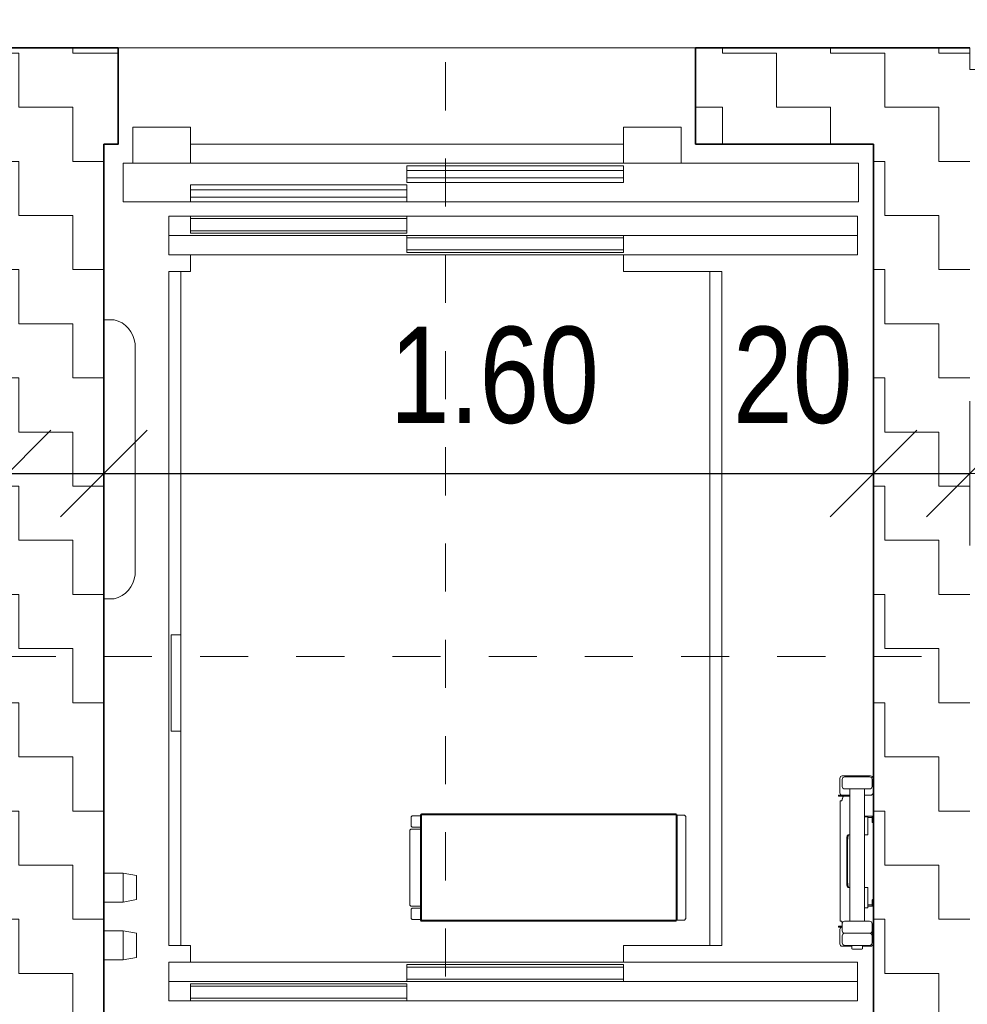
# Model space of a CAD drawing. Header units: metres. Extents: x -7.1 to 26.5, y -14.7 to 18.1.
# Tile 143 of 182: x 11.5 to 13.4, y 8 to 10.1. Entities that reach past the tile are written whole.
import ezdxf

# ---------------------------------------------------------------- set-up
doc = ezdxf.new("R2010")
doc.units = ezdxf.units.M
doc.header["$PDMODE"] = 65
doc.linetypes.add('AUSGEZOGEN', pattern=[0])
doc.linetypes.add('STRICHLINIE_S4', pattern=[0.0055, 0.0035, -0.001, 0, -0.001])
for name, color, linetype in [('XR$1$010 Aussenwände', 7, 'AUSGEZOGEN'), ('XR$1$010 Türen', 7, 'AUSGEZOGEN'), ('XR$1$056 Lift', 7, 'AUSGEZOGEN'), ('XR$1$060 Möbel Einbau', 7, 'AUSGEZOGEN'), ('XR$2$105 Bemassungen 100', 7, 'AUSGEZOGEN'), ('XR$3$010 Aussenwände Bauteilschraffuren', 7, 'AUSGEZOGEN'), ('XR$3$035 Decken', 7, 'AUSGEZOGEN')]:
    doc.layers.add(name, color=color, linetype=linetype)
doc.styles.add('ARIAL', font='arial.ttf')
doc.dimstyles.new('DIMSTYLE_3', dxfattribs={"dimtxt": 0.2, "dimasz": 0.3, "dimexe": 0, "dimexo": 0, "dimgap": 0.1, "dimtad": 2, "dimrnd": 0.005, "dimzin": 4, "dimdsep": 46, "dimtxsty": 'ARIAL', "dimblk1": 'ALL_ML_STRICH', "dimblk2": 'ALL_ML_STRICH', "dimsah": 1, "dimcen": 0, "dimclrd": 7, "dimclre": 7, "dimclrt": 7, "dimadec": 0, "dimazin": 0, "dimtfac": 1, "dimtdec": 0, "dimtix": 1, "dimtmove": 2, "dimatfit": 3, "dimfxl": 0, "dimtzin": 0, "dimlwd": 0, "dimlwe": 18, "dimarcsym": 0})
doc.dimstyles.new('DIMSTYLE_7', dxfattribs={"dimtxt": 0.2, "dimasz": 0.3, "dimexe": 0, "dimexo": 0, "dimgap": 0.1, "dimtad": 2, "dimdec": 1, "dimlfac": 100, "dimrnd": 0.5, "dimzin": 4, "dimdsep": 46, "dimtxsty": 'ARIAL', "dimblk1": 'ALL_ML_STRICH', "dimblk2": 'ALL_ML_STRICH', "dimsah": 1, "dimcen": 0, "dimclrd": 7, "dimclre": 7, "dimclrt": 7, "dimadec": 0, "dimazin": 0, "dimtfac": 1, "dimtdec": 0, "dimtix": 1, "dimtmove": 2, "dimatfit": 3, "dimfxl": 0, "dimtvp": 1.2, "dimtzin": 0, "dimlwd": 0, "dimlwe": 18, "dimarcsym": 0})
pattern_1 = [(0, (0.225, 0.225), (0.1125, 0.1125), [0.1125, -0.1125]), (90, (0.225, 0.225), (-0.1125, 0.1125), [0.1125, -0.1125])]

# ---------------------------------------------------------------- blocks, each defined once
blk = doc.blocks.new('COMPLEXOBJECT_3')
at = {"layer": 'XR$1$010 Aussenwände', "color": 7, "linetype": 'AUSGEZOGEN', "lineweight": 35, "transparency": 33554687}
for start, end in [(90, 270), (270, 90)]:
    blk.add_arc((11.6818, 9.8235), 0.00005, start, end, dxfattribs=at)
blk = doc.blocks.new('COMPLEXOBJECT_4')
at = {"layer": 'XR$1$010 Aussenwände', "color": 7, "linetype": 'AUSGEZOGEN', "lineweight": 35, "transparency": 33554687}
for start, end in [(90, 270), (270, 90)]:
    blk.add_arc((12.8818, 9.8235), 0.00005, start, end, dxfattribs=at)
blk = doc.blocks.new('COMPLEXOBJECT_10')
at = {"layer": 'XR$1$056 Lift', "color": 8, "linetype": 'AUSGEZOGEN', "lineweight": 13, "transparency": 33554687}
blk.add_line((11.7168, 8.9284), (11.7168, 9.4086), dxfattribs=at)
blk.add_lwpolyline([(11.673, 9.4585), (11.6518, 9.4585), (11.6518, 8.8785), (11.673, 8.8785)], dxfattribs=at)
for centre, start, end in [((11.6599, 9.4029), 5.6956, 76.7653), ((11.6599, 8.9341), 283.2347, 354.3044)]:
    blk.add_arc(centre, 0.0571, start, end, dxfattribs=at)
blk = doc.blocks.new('COMPLEXOBJECT_46')
at = {"layer": 'XR$1$010 Türen', "color": 7, "linetype": 'AUSGEZOGEN', "lineweight": 13, "transparency": 33554687}
for start, end in [(90, 270), (270, 90)]:
    blk.add_arc((12.8818, 9.8235), 0.00005, start, end, dxfattribs=at)
blk = doc.blocks.new('COMPLEXOBJECT_47')
at = {"layer": 'XR$1$010 Türen', "color": 7, "linetype": 'AUSGEZOGEN', "lineweight": 13, "transparency": 33554687}
for start, end in [(90, 270), (270, 90)]:
    blk.add_arc((11.6818, 9.8235), 0.00005, start, end, dxfattribs=at)
blk = doc.blocks.new('ALL_ML_STRICH')
at = {"color": 0, "linetype": 'ByBlock', "lineweight": -2}
for p, q in [((0, -0.5), (0, 0.5)), ((-0.3, -0.3), (0.3, 0.3)), ((-1, 0), (0.5, 0))]:
    blk.add_line(p, q, dxfattribs=at)
blk = doc.blocks.new('*D222')
at = {"layer": 'DEFPOINTS', "color": 7, "linetype": 'AUSGEZOGEN', "lineweight": 18, "transparency": 33554687}
for p in [(11.6518, 9.1685), (11.4518, 9.1391), (11.4518, 9.1391)]:
    blk.add_point(p, dxfattribs=at)
at = {"layer": 'XR$2$105 Bemassungen 100', "color": 7, "linetype": 'AUSGEZOGEN', "lineweight": -2, "transparency": 33554687}
for p, q in [((11.4518, 9.1391), (11.4518, 9.1391)), ((11.4518, 9.1391), (11.6518, 9.1391)), ((11.6518, 9.1391), (11.6518, 9.1391))]:
    blk.add_line(p, q, dxfattribs=at)
at = {"layer": 'XR$2$105 Bemassungen 100', "color": 7, "linetype": 'AUSGEZOGEN', "lineweight": 18, "transparency": 33554687, "xscale": 0.3, "yscale": 0.3, "zscale": 0.3, "rotation": 180}
blk.add_blockref('ALL_ML_STRICH', (11.4518, 9.1391), dxfattribs=at)
at = {"layer": 'XR$2$105 Bemassungen 100', "color": 7, "linetype": 'AUSGEZOGEN', "lineweight": 18, "transparency": 33554687, "xscale": 0.3, "yscale": 0.3, "zscale": 0.3}
blk.add_blockref('ALL_ML_STRICH', (11.6518, 9.1391), dxfattribs=at)
at = {"layer": 'XR$2$105 Bemassungen 100', "color": 7, "linetype": 'AUSGEZOGEN', "lineweight": 18, "transparency": 33554687, "insert": (11.2358, 9.3426), "char_height": 0.2, "width": 0.64, "attachment_point": 5, "style": 'ARIAL'}
blk.add_mtext('\\W0.80;\\A1;{\\A1;{20\\H0.132000;\\S^ ;}}', dxfattribs=at)
blk = doc.blocks.new('*D223')
at = {"layer": 'DEFPOINTS', "color": 7, "linetype": 'AUSGEZOGEN', "lineweight": 18, "transparency": 33554687}
for p in [(11.6518, 9.1685), (13.2518, 9.1685), (11.6518, 9.1391)]:
    blk.add_point(p, dxfattribs=at)
at = {"layer": 'XR$2$105 Bemassungen 100', "color": 7, "linetype": 'AUSGEZOGEN', "lineweight": -2, "transparency": 33554687}
for p, q in [((11.6518, 9.1391), (11.6518, 9.1391)), ((11.6518, 9.1391), (13.2518, 9.1391)), ((13.2518, 9.1391), (13.2518, 9.1391))]:
    blk.add_line(p, q, dxfattribs=at)
at = {"layer": 'XR$2$105 Bemassungen 100', "color": 7, "linetype": 'AUSGEZOGEN', "lineweight": 18, "transparency": 33554687, "xscale": 0.3, "yscale": 0.3, "zscale": 0.3, "rotation": 180}
blk.add_blockref('ALL_ML_STRICH', (11.6518, 9.1391), dxfattribs=at)
at = {"layer": 'XR$2$105 Bemassungen 100', "color": 7, "linetype": 'AUSGEZOGEN', "lineweight": 18, "transparency": 33554687, "xscale": 0.3, "yscale": 0.3, "zscale": 0.3}
blk.add_blockref('ALL_ML_STRICH', (13.2518, 9.1391), dxfattribs=at)
at = {"layer": 'XR$2$105 Bemassungen 100', "color": 7, "linetype": 'AUSGEZOGEN', "lineweight": 18, "transparency": 33554687, "insert": (12.4636, 9.3426), "char_height": 0.2, "width": 0.64, "attachment_point": 5, "style": 'ARIAL'}
blk.add_mtext('\\W0.80;\\A1;{\\A1;{1.60\\H0.132000;\\S^ ;}}', dxfattribs=at)
blk = doc.blocks.new('*D224')
at = {"layer": 'DEFPOINTS', "color": 7, "linetype": 'AUSGEZOGEN', "lineweight": 18, "transparency": 33554687}
for p in [(13.4518, 9.2041), (13.2518, 9.1685), (13.2518, 9.1391)]:
    blk.add_point(p, dxfattribs=at)
at = {"layer": 'XR$2$105 Bemassungen 100', "color": 7, "linetype": 'AUSGEZOGEN', "lineweight": -2, "transparency": 33554687}
for p, q in [((13.2518, 9.1391), (13.2518, 9.1391)), ((13.2518, 9.1391), (13.4518, 9.1391)), ((13.4518, 9.1391), (13.4518, 9.1391))]:
    blk.add_line(p, q, dxfattribs=at)
at = {"layer": 'XR$2$105 Bemassungen 100', "color": 7, "linetype": 'AUSGEZOGEN', "lineweight": 18, "transparency": 33554687, "xscale": 0.3, "yscale": 0.3, "zscale": 0.3, "rotation": 180}
blk.add_blockref('ALL_ML_STRICH', (13.2518, 9.1391), dxfattribs=at)
at = {"layer": 'XR$2$105 Bemassungen 100', "color": 7, "linetype": 'AUSGEZOGEN', "lineweight": 18, "transparency": 33554687, "xscale": 0.3, "yscale": 0.3, "zscale": 0.3}
blk.add_blockref('ALL_ML_STRICH', (13.4518, 9.1391), dxfattribs=at)
at = {"layer": 'XR$2$105 Bemassungen 100', "color": 7, "linetype": 'AUSGEZOGEN', "lineweight": 18, "transparency": 33554687, "insert": (13.0838, 9.3426), "char_height": 0.2, "width": 0.64, "attachment_point": 5, "style": 'ARIAL'}
blk.add_mtext('\\W0.80;\\A1;{\\A1;{20\\H0.132000;\\S^ ;}}', dxfattribs=at)

msp = doc.modelspace()

# ---------------------------------------------------------------- hatches: boundary and pattern name
at = {"layer": 'XR$3$010 Aussenwände Bauteilschraffuren', "linetype": 'AUSGEZOGEN', "lineweight": 13, "transparency": 33554687}
h = msp.add_hatch(dxfattribs=at)
h.set_pattern_fill('MUSTER', scale=0.1125, style=0, pattern_type=2)
h.set_pattern_definition(pattern_1)
h.paths.add_polyline_path([(11.6518, 9.8235), (11.6818, 9.8235), (11.6818, 10.0235), (11.4518, 10.0235), (11.4518, 7.6935), (11.6818, 7.6935), (11.6818, 7.8935), (11.6518, 7.8935)], flags=0)
h = msp.add_hatch(dxfattribs=at)
h.set_pattern_fill('MUSTER', scale=0.1125, style=0, pattern_type=2)
h.set_pattern_definition(pattern_1)
h.paths.add_polyline_path([(13.4518, 10.0235), (12.8818, 10.0235), (12.8818, 9.8235), (13.2518, 9.8235), (13.2518, 7.8935), (12.8818, 7.8935), (12.8818, 7.6935), (13.4518, 7.6935)], flags=0)

# ---------------------------------------------------------------- linework, layer by layer
at = {"layer": 'XR$1$010 Aussenwände', "color": 7, "linetype": 'AUSGEZOGEN', "lineweight": 35, "transparency": 33554687}
for p, q in [((11.6818, 10.0235), (11.4518, 10.0235)), ((11.6818, 9.8235), (11.6818, 10.0235)), ((12.8818, 9.8235), (12.8818, 10.0235)), ((13.2518, 10.0235), (12.8818, 10.0235)), ((13.4518, 10.0235), (13.2518, 10.0235)), ((11.6518, 9.8235), (11.6818, 9.8235)), ((11.6518, 7.8935), (11.6518, 9.8235)), ((12.8818, 9.8235), (13.2518, 9.8235)), ((13.2518, 9.8235), (13.2518, 7.8935))]:
    msp.add_line(p, q, dxfattribs=at)
at = {"layer": 'XR$1$010 Türen', "color": 7, "linetype": 'AUSGEZOGEN', "lineweight": 13, "transparency": 33554687}
for p, q in [((11.6818, 9.8235), (11.6818, 10.0235)), ((12.8818, 9.8235), (12.8818, 10.0235))]:
    msp.add_line(p, q, dxfattribs=at)
at = {"layer": 'XR$1$056 Lift', "color": 7, "linetype": 'STRICHLINIE_S4', "lineweight": 18, "transparency": 33554687}
for p, q in [((12.3618, 7.6935), (12.3618, 10.0235)), ((11.4518, 8.7585), (13.4518, 8.7585))]:
    msp.add_line(p, q, dxfattribs=at)
at = {"layer": 'XR$1$056 Lift', "color": 8, "linetype": 'AUSGEZOGEN', "lineweight": 13, "transparency": 33554687}
for p, q in [((11.7118, 9.7835), (11.7118, 9.8585)), ((11.7118, 9.8585), (11.8318, 9.8585)), ((11.8318, 9.8585), (11.8318, 9.7835)), ((12.8518, 9.8585), (12.7318, 9.8585)), ((12.7318, 9.8585), (12.7318, 9.7835)), ((12.8518, 9.7835), (12.8518, 9.8585)), ((11.8318, 9.8235), (12.7318, 9.8235)), ((13.2203, 9.7835), (11.6918, 9.7835)), ((11.6918, 9.7835), (11.6918, 9.7035)), ((11.6918, 9.7835), (11.6918, 9.7035)), ((11.8318, 9.7835), (11.7118, 9.7835)), ((12.7318, 9.7835), (12.8518, 9.7835)), ((13.2203, 9.7035), (13.2203, 9.7835)), ((12.2818, 9.7685), (12.7318, 9.7685)), ((12.2818, 9.7535), (12.7318, 9.7535)), ((11.8318, 9.7285), (12.2818, 9.7285)), ((11.6918, 9.7035), (13.2203, 9.7035)), ((11.8318, 9.7135), (12.2818, 9.7135)), ((11.8318, 9.6385), (11.8318, 9.6735)), ((11.8318, 9.6735), (12.2818, 9.6735)), ((11.8318, 9.6685), (12.2818, 9.6685)), ((12.2818, 9.6735), (12.2818, 9.6385)), ((11.8318, 9.6435), (12.2818, 9.6435)), ((12.2818, 9.6385), (11.8318, 9.6385)), ((11.7868, 9.6335), (13.2188, 9.6335)), ((12.2818, 9.5985), (12.2818, 9.6335)), ((12.2818, 9.6335), (12.7318, 9.6335)), ((12.2818, 9.6285), (12.7318, 9.6285)), ((12.7318, 9.6335), (12.7318, 9.5985)), ((12.2818, 9.6035), (12.7318, 9.6035)), ((12.7318, 9.5985), (12.2818, 9.5985)), ((11.7868, 8.1585), (11.7868, 9.5585)), ((11.8118, 9.5585), (11.8118, 8.1585)), ((12.9118, 8.1585), (12.9118, 9.5585)), ((12.9368, 8.1585), (12.9368, 9.5585)), ((11.7918, 8.6035), (11.7918, 8.8035)), ((11.7918, 8.8035), (11.8118, 8.8035)), ((11.8118, 8.8035), (11.8118, 8.6035)), ((11.8118, 8.6035), (11.7918, 8.6035)), ((13.1818, 8.5055), (13.1818, 8.4755)), ((13.1868, 8.5105), (13.2458, 8.5105)), ((13.1868, 8.4885), (13.1868, 8.5035)), ((13.1918, 8.5085), (13.2438, 8.5085)), ((13.2488, 8.4885), (13.2488, 8.5035)), ((13.2508, 8.4755), (13.2508, 8.5055)), ((13.1787, 8.4705), (13.1787, 8.4685)), ((13.2028, 8.4705), (13.1787, 8.4705)), ((13.2438, 8.4835), (13.1918, 8.4835)), ((13.2028, 8.4835), (13.2028, 8.2085)), ((13.2328, 8.4835), (13.2328, 8.2085)), ((13.2371, 8.4705), (13.2328, 8.4705)), ((13.2371, 8.4705), (13.2458, 8.4705)), ((13.1787, 8.4685), (13.2028, 8.4685)), ((13.1825, 8.4585), (13.1825, 8.2085)), ((13.1825, 8.4585), (13.1859, 8.4585)), ((13.1859, 8.4585), (13.1859, 8.4586)), ((13.1859, 8.4586), (13.1859, 8.4586)), ((12.3118, 8.4295), (12.3098, 8.4295)), ((12.3098, 8.2105), (12.3098, 8.4295)), ((12.3118, 8.4315), (12.8418, 8.4315)), ((12.3118, 8.4315), (12.3118, 8.4295)), ((12.8418, 8.4295), (12.3118, 8.4295)), ((12.3118, 8.4295), (12.3118, 8.2105)), ((12.8418, 8.4295), (12.8418, 8.4315)), ((12.8438, 8.4295), (12.8418, 8.4295)), ((12.8418, 8.2105), (12.8418, 8.4295)), ((12.8438, 8.4295), (12.8438, 8.2105)), ((12.2908, 8.4255), (12.2928, 8.4275)), ((12.2908, 8.4255), (12.2908, 8.406)), ((12.2928, 8.4275), (12.3098, 8.4275)), ((12.8588, 8.429), (12.8438, 8.429)), ((12.8588, 8.429), (12.8618, 8.426)), ((12.8618, 8.426), (12.8618, 8.214)), ((13.2503, 8.427), (13.2328, 8.427)), ((13.2328, 8.4255), (13.2399, 8.4255)), ((13.2399, 8.4255), (13.2399, 8.3885)), ((13.2488, 8.424), (13.2399, 8.424)), ((13.2488, 8.4255), (13.2488, 8.4149)), ((13.2518, 8.4255), (13.2518, 8.4149)), ((12.2878, 8.398), (12.2898, 8.4)), ((12.2878, 8.242), (12.2878, 8.398)), ((12.2898, 8.4), (12.3098, 8.4)), ((12.2928, 8.404), (12.2908, 8.406)), ((12.2928, 8.404), (12.3098, 8.404)), ((13.2028, 8.3885), (13.1992, 8.3885)), ((13.2328, 8.3885), (13.2399, 8.3885)), ((13.1961, 8.3785), (13.1961, 8.2885)), ((13.198, 8.3785), (13.198, 8.2885)), ((11.7198, 8.3035), (11.6918, 8.3085)), ((11.7198, 8.3035), (11.7198, 8.2535)), ((13.2028, 8.2785), (13.1992, 8.2785)), ((13.2328, 8.2785), (13.2399, 8.2785)), ((13.2399, 8.2785), (13.2399, 8.2365)), ((11.7198, 8.2535), (11.6918, 8.2485)), ((13.2488, 8.2415), (13.2488, 8.2521)), ((13.2518, 8.2415), (13.2518, 8.2521)), ((12.2898, 8.24), (12.2878, 8.242)), ((12.3098, 8.24), (12.2898, 8.24)), ((12.2908, 8.234), (12.2928, 8.236)), ((12.2908, 8.234), (12.2908, 8.2145)), ((12.2928, 8.236), (12.3098, 8.236)), ((13.2399, 8.2365), (13.2328, 8.2365)), ((13.2399, 8.243), (13.2488, 8.243)), ((13.2399, 8.24), (13.2503, 8.24)), ((12.2928, 8.2125), (12.2908, 8.2145)), ((12.2928, 8.2125), (12.3098, 8.2125)), ((12.3098, 8.2105), (12.3118, 8.2105)), ((12.3118, 8.2105), (12.8418, 8.2105)), ((12.3118, 8.2105), (12.3118, 8.2085)), ((12.3118, 8.2085), (12.8418, 8.2085)), ((12.8418, 8.2105), (12.8438, 8.2105)), ((12.8418, 8.2085), (12.8418, 8.2105)), ((12.8588, 8.211), (12.8438, 8.211)), ((12.8618, 8.214), (12.8588, 8.211)), ((13.1825, 8.2085), (13.1859, 8.2085)), ((13.1859, 8.2084), (13.1859, 8.2085)), ((13.1859, 8.2085), (13.1859, 8.2085)), ((13.1918, 8.2085), (13.2438, 8.2085)), ((11.7198, 8.1835), (11.6918, 8.1885)), ((13.1787, 8.1985), (13.1868, 8.1985)), ((13.1787, 8.1965), (13.1787, 8.1985)), ((13.1787, 8.1965), (13.1868, 8.1965)), ((13.1818, 8.1615), (13.1818, 8.1915)), ((13.1868, 8.2035), (13.1868, 8.1885)), ((13.2488, 8.2035), (13.2488, 8.1885)), ((13.2488, 8.1785), (13.2488, 8.1885)), ((13.2508, 8.1915), (13.2508, 8.1615)), ((11.7198, 8.1835), (11.7198, 8.1335)), ((13.1868, 8.1635), (13.1868, 8.1785)), ((13.1918, 8.1835), (13.2438, 8.1835)), ((13.2488, 8.1635), (13.2488, 8.1785)), ((13.2068, 8.1565), (13.1868, 8.1565)), ((13.2438, 8.1585), (13.1918, 8.1585)), ((13.2068, 8.1579), (13.2287, 8.1579)), ((13.2068, 8.1579), (13.2068, 8.1514)), ((13.2068, 8.1514), (13.2083, 8.1505)), ((13.2083, 8.1505), (13.2273, 8.1505)), ((13.2287, 8.1514), (13.2273, 8.1505)), ((13.2287, 8.1579), (13.2287, 8.1514)), ((13.2287, 8.1565), (13.2458, 8.1565)), ((11.7198, 8.1335), (11.6918, 8.1285)), ((12.7318, 8.1185), (12.2818, 8.1185)), ((12.2818, 8.1185), (12.2818, 8.0835)), ((12.2818, 8.1135), (12.7318, 8.1135)), ((12.7318, 8.0835), (12.7318, 8.1185)), ((11.7868, 8.0835), (13.2188, 8.0835)), ((12.2818, 8.0885), (12.7318, 8.0885)), ((12.2818, 8.0835), (12.7318, 8.0835)), ((12.2818, 8.0785), (11.8318, 8.0785)), ((11.8318, 8.0785), (11.8318, 8.0435)), ((11.8318, 8.0735), (12.2818, 8.0735)), ((12.2818, 8.0435), (12.2818, 8.0785)), ((11.8318, 8.0485), (12.2818, 8.0485)), ((11.8318, 8.0435), (12.2818, 8.0435))]:
    msp.add_line(p, q, dxfattribs=at)
for points in [[(12.7318, 9.7785), (12.7318, 9.7435), (12.2818, 9.7435), (12.2818, 9.7785), (12.7318, 9.7785)], [(12.2818, 9.7385), (12.2818, 9.7035), (11.8318, 9.7035), (11.8318, 9.7385), (12.2818, 9.7385)], [(11.7868, 9.5935), (13.2188, 9.5935), (13.2188, 9.6735), (11.7868, 9.6735), (11.7868, 9.5935)], [(11.6918, 8.2485), (11.6918, 8.3085), (11.6518, 8.3085), (11.6518, 8.2485), (11.6918, 8.2485)], [(11.6918, 8.1285), (11.6918, 8.1885), (11.6518, 8.1885), (11.6518, 8.1285), (11.6918, 8.1285)], [(11.7868, 8.1235), (13.2188, 8.1235), (13.2188, 8.0435), (11.7868, 8.0435), (11.7868, 8.1235)]]:
    msp.add_lwpolyline(points, close=True, dxfattribs=at)
for points in [[(11.7868, 9.5585), (11.8318, 9.5585), (11.8318, 9.5935)], [(12.9368, 9.5585), (12.7318, 9.5585), (12.7318, 9.5935)], [(13.1859, 8.4586), (13.1859, 8.4586), (13.1859, 8.4587), (13.1859, 8.4587), (13.1859, 8.4588), (13.1859, 8.4588), (13.1859, 8.4589), (13.1859, 8.4589), (13.186, 8.459), (13.186, 8.459), (13.186, 8.4591), (13.186, 8.4591), (13.186, 8.4592), (13.186, 8.4592), (13.186, 8.4593), (13.186, 8.4593), (13.186, 8.4594), (13.186, 8.4594), (13.1861, 8.4595), (13.1861, 8.4595), (13.1861, 8.4596), (13.1861, 8.4596), (13.1861, 8.4597), (13.1861, 8.4597), (13.1861, 8.4598), (13.1861, 8.4598), (13.1861, 8.4599), (13.1862, 8.4599), (13.1862, 8.46), (13.1862, 8.46), (13.1862, 8.4601), (13.1862, 8.4602), (13.1862, 8.4604), (13.1863, 8.4605), (13.1863, 8.4606), (13.1863, 8.4607), (13.1864, 8.4609), (13.1864, 8.461), (13.1864, 8.4611), (13.1865, 8.4613), (13.1865, 8.4614), (13.1865, 8.4615), (13.1866, 8.4617), (13.1866, 8.4618), (13.1866, 8.4619), (13.1867, 8.462), (13.1867, 8.4622), (13.1868, 8.4623), (13.1868, 8.4624), (13.1868, 8.4626), (13.1869, 8.4627), (13.1869, 8.4628), (13.187, 8.4629), (13.187, 8.4631), (13.1871, 8.4632), (13.1871, 8.4633), (13.1871, 8.4635), (13.1872, 8.4636), (13.1872, 8.4637), (13.1873, 8.4638), (13.1873, 8.464)], [(13.2488, 8.4149), (13.2488, 8.4149), (13.2488, 8.4148), (13.2488, 8.4148), (13.2488, 8.4148), (13.2488, 8.4147), (13.2488, 8.4147), (13.2488, 8.4147), (13.2488, 8.4146), (13.2488, 8.4146), (13.2488, 8.4146), (13.2488, 8.4145), (13.2488, 8.4145), (13.2489, 8.4144), (13.2489, 8.4144), (13.2489, 8.4144), (13.2489, 8.4143), (13.2489, 8.4143), (13.2489, 8.4143), (13.249, 8.4142), (13.249, 8.4142), (13.249, 8.4142), (13.249, 8.4141), (13.249, 8.4141), (13.2491, 8.4141), (13.2491, 8.414), (13.2491, 8.414), (13.2491, 8.414), (13.2492, 8.414), (13.2492, 8.4139), (13.2492, 8.4139), (13.2492, 8.4139), (13.2493, 8.4138), (13.2493, 8.4138), (13.2493, 8.4138), (13.2494, 8.4138), (13.2494, 8.4137), (13.2494, 8.4137), (13.2495, 8.4137), (13.2495, 8.4137), (13.2495, 8.4137), (13.2496, 8.4136), (13.2496, 8.4136), (13.2496, 8.4136), (13.2497, 8.4136), (13.2497, 8.4136), (13.2497, 8.4136), (13.2498, 8.4136), (13.2498, 8.4135), (13.2499, 8.4135), (13.2499, 8.4135), (13.2499, 8.4135), (13.25, 8.4135), (13.25, 8.4135), (13.25, 8.4135), (13.2501, 8.4135), (13.2501, 8.4135), (13.2502, 8.4135), (13.2502, 8.4135), (13.2502, 8.4135), (13.2503, 8.4135)], [(13.2503, 8.4135), (13.2503, 8.4135), (13.2503, 8.4135), (13.2504, 8.4135), (13.2504, 8.4135), (13.2505, 8.4135), (13.2505, 8.4135), (13.2505, 8.4135), (13.2506, 8.4135), (13.2506, 8.4135), (13.2507, 8.4135), (13.2507, 8.4135), (13.2507, 8.4135), (13.2508, 8.4136), (13.2508, 8.4136), (13.2508, 8.4136), (13.2509, 8.4136), (13.2509, 8.4136), (13.2509, 8.4136), (13.251, 8.4136), (13.251, 8.4137), (13.251, 8.4137), (13.2511, 8.4137), (13.2511, 8.4137), (13.2511, 8.4137), (13.2512, 8.4138), (13.2512, 8.4138), (13.2512, 8.4138), (13.2513, 8.4138), (13.2513, 8.4139), (13.2513, 8.4139), (13.2514, 8.4139), (13.2514, 8.414), (13.2514, 8.414), (13.2514, 8.414), (13.2515, 8.414), (13.2515, 8.4141), (13.2515, 8.4141), (13.2515, 8.4141), (13.2515, 8.4142), (13.2516, 8.4142), (13.2516, 8.4142), (13.2516, 8.4143), (13.2516, 8.4143), (13.2516, 8.4143), (13.2517, 8.4144), (13.2517, 8.4144), (13.2517, 8.4144), (13.2517, 8.4145), (13.2517, 8.4145), (13.2517, 8.4146), (13.2517, 8.4146), (13.2517, 8.4146), (13.2517, 8.4147), (13.2518, 8.4147), (13.2518, 8.4147), (13.2518, 8.4148), (13.2518, 8.4148), (13.2518, 8.4148), (13.2518, 8.4149), (13.2518, 8.4149)], [(13.1992, 8.3885), (13.1992, 8.3885), (13.1991, 8.3885), (13.1991, 8.3885), (13.199, 8.3885), (13.199, 8.3885), (13.199, 8.3885), (13.1989, 8.3884), (13.1989, 8.3884), (13.1988, 8.3884), (13.1988, 8.3884), (13.1987, 8.3884), (13.1987, 8.3883), (13.1987, 8.3883), (13.1986, 8.3883), (13.1986, 8.3883), (13.1985, 8.3882), (13.1985, 8.3882), (13.1985, 8.3882), (13.1984, 8.3881), (13.1984, 8.3881), (13.1983, 8.3881), (13.1983, 8.388), (13.1983, 8.388), (13.1982, 8.388), (13.1982, 8.3879), (13.1982, 8.3879), (13.1981, 8.3879), (13.1981, 8.3878), (13.1981, 8.3878), (13.198, 8.3877), (13.198, 8.3877), (13.1979, 8.3876), (13.1979, 8.3875), (13.1978, 8.3875), (13.1978, 8.3874), (13.1978, 8.3873), (13.1977, 8.3873), (13.1977, 8.3872), (13.1976, 8.3871), (13.1976, 8.3871), (13.1976, 8.387), (13.1975, 8.3869), (13.1975, 8.3868), (13.1975, 8.3868), (13.1974, 8.3867), (13.1974, 8.3866), (13.1974, 8.3865), (13.1973, 8.3865), (13.1973, 8.3864), (13.1973, 8.3863), (13.1973, 8.3863), (13.1972, 8.3862), (13.1972, 8.3861), (13.1972, 8.386), (13.1972, 8.386), (13.1971, 8.3859), (13.1971, 8.3858), (13.1971, 8.3857), (13.1971, 8.3857), (13.197, 8.3856), (13.197, 8.3853), (13.1969, 8.3851), (13.1969, 8.3849), (13.1968, 8.3847), (13.1967, 8.3844), (13.1967, 8.3842), (13.1967, 8.384), (13.1966, 8.3837), (13.1966, 8.3835), (13.1965, 8.3833), (13.1965, 8.383), (13.1964, 8.3828), (13.1964, 8.3826), (13.1964, 8.3823), (13.1963, 8.3821), (13.1963, 8.3818), (13.1963, 8.3816), (13.1963, 8.3814), (13.1962, 8.3811), (13.1962, 8.3809), (13.1962, 8.3807), (13.1962, 8.3804), (13.1962, 8.3802), (13.1962, 8.3799), (13.1962, 8.3797), (13.1961, 8.3795), (13.1961, 8.3792), (13.1961, 8.379), (13.1961, 8.3787), (13.1961, 8.3785)], [(13.2001, 8.3879), (13.2001, 8.3879), (13.2001, 8.3879), (13.2001, 8.3879), (13.2001, 8.388), (13.2001, 8.388), (13.2001, 8.388), (13.2001, 8.388), (13.2002, 8.388), (13.2002, 8.388), (13.2002, 8.388), (13.2002, 8.388), (13.2002, 8.388), (13.2002, 8.388), (13.2002, 8.388), (13.2002, 8.3881), (13.2002, 8.3881), (13.2002, 8.3881), (13.2002, 8.3881), (13.2002, 8.3881), (13.2003, 8.3881), (13.2003, 8.3881), (13.2003, 8.3881), (13.2003, 8.3881), (13.2003, 8.3881), (13.2003, 8.3881), (13.2003, 8.3881), (13.2003, 8.3882), (13.2003, 8.3882), (13.2003, 8.3882), (13.2003, 8.3882), (13.2004, 8.3882), (13.2004, 8.3882), (13.2004, 8.3882), (13.2004, 8.3882), (13.2005, 8.3883), (13.2005, 8.3883), (13.2005, 8.3883), (13.2005, 8.3883), (13.2006, 8.3883), (13.2006, 8.3883), (13.2006, 8.3884), (13.2006, 8.3884), (13.2007, 8.3884), (13.2007, 8.3884), (13.2007, 8.3884), (13.2007, 8.3884), (13.2008, 8.3884), (13.2008, 8.3884), (13.2008, 8.3885), (13.2008, 8.3885), (13.2009, 8.3885), (13.2009, 8.3885), (13.2009, 8.3885), (13.201, 8.3885), (13.201, 8.3885), (13.201, 8.3885), (13.201, 8.3885), (13.2011, 8.3885), (13.2011, 8.3885), (13.2011, 8.3885)], [(13.198, 8.3785), (13.198, 8.3787), (13.198, 8.3789), (13.198, 8.3791), (13.198, 8.3793), (13.1981, 8.3795), (13.1981, 8.3797), (13.1981, 8.3798), (13.1981, 8.38), (13.1981, 8.3802), (13.1981, 8.3804), (13.1981, 8.3806), (13.1981, 8.3808), (13.1981, 8.381), (13.1982, 8.3812), (13.1982, 8.3814), (13.1982, 8.3816), (13.1982, 8.3818), (13.1982, 8.382), (13.1983, 8.3821), (13.1983, 8.3823), (13.1983, 8.3825), (13.1983, 8.3827), (13.1984, 8.3829), (13.1984, 8.3831), (13.1984, 8.3833), (13.1985, 8.3835), (13.1985, 8.3837), (13.1985, 8.3839), (13.1986, 8.3841), (13.1986, 8.3843), (13.1986, 8.3844), (13.1987, 8.3845), (13.1987, 8.3847), (13.1987, 8.3848), (13.1987, 8.3849), (13.1988, 8.3851), (13.1988, 8.3852), (13.1988, 8.3853), (13.1989, 8.3855), (13.1989, 8.3856), (13.199, 8.3857), (13.199, 8.3858), (13.199, 8.386), (13.1991, 8.3861), (13.1991, 8.3862), (13.1992, 8.3863), (13.1992, 8.3865), (13.1993, 8.3866), (13.1993, 8.3867), (13.1994, 8.3868), (13.1994, 8.3869), (13.1995, 8.3871), (13.1996, 8.3872), (13.1996, 8.3873), (13.1997, 8.3874), (13.1998, 8.3875), (13.1998, 8.3876), (13.1999, 8.3877), (13.2, 8.3878), (13.2001, 8.3879)], [(13.1961, 8.2885), (13.1961, 8.2883), (13.1961, 8.288), (13.1961, 8.2878), (13.1961, 8.2876), (13.1962, 8.2873), (13.1962, 8.2871), (13.1962, 8.2868), (13.1962, 8.2866), (13.1962, 8.2864), (13.1962, 8.2861), (13.1962, 8.2859), (13.1963, 8.2856), (13.1963, 8.2854), (13.1963, 8.2852), (13.1963, 8.2849), (13.1964, 8.2847), (13.1964, 8.2845), (13.1964, 8.2842), (13.1965, 8.284), (13.1965, 8.2837), (13.1966, 8.2835), (13.1966, 8.2833), (13.1967, 8.283), (13.1967, 8.2828), (13.1967, 8.2826), (13.1968, 8.2823), (13.1969, 8.2821), (13.1969, 8.2819), (13.197, 8.2817), (13.197, 8.2814), (13.1971, 8.2814), (13.1971, 8.2813), (13.1971, 8.2812), (13.1971, 8.2811), (13.1972, 8.2811), (13.1972, 8.281), (13.1972, 8.2809), (13.1972, 8.2808), (13.1973, 8.2808), (13.1973, 8.2807), (13.1973, 8.2806), (13.1973, 8.2805), (13.1974, 8.2805), (13.1974, 8.2804), (13.1974, 8.2803), (13.1975, 8.2802), (13.1975, 8.2802), (13.1975, 8.2801), (13.1976, 8.28), (13.1976, 8.28), (13.1976, 8.2799), (13.1977, 8.2798), (13.1977, 8.2797), (13.1978, 8.2797), (13.1978, 8.2796), (13.1978, 8.2795), (13.1979, 8.2795), (13.1979, 8.2794), (13.198, 8.2793), (13.198, 8.2793), (13.1981, 8.2792), (13.1981, 8.2792), (13.1981, 8.2791), (13.1982, 8.2791), (13.1982, 8.2791), (13.1982, 8.279), (13.1983, 8.279), (13.1983, 8.279), (13.1983, 8.2789), (13.1984, 8.2789), (13.1984, 8.2789), (13.1985, 8.2788), (13.1985, 8.2788), (13.1985, 8.2788), (13.1986, 8.2787), (13.1986, 8.2787), (13.1987, 8.2787), (13.1987, 8.2787), (13.1987, 8.2786), (13.1988, 8.2786), (13.1988, 8.2786), (13.1989, 8.2786), (13.1989, 8.2786), (13.199, 8.2785), (13.199, 8.2785), (13.199, 8.2785), (13.1991, 8.2785), (13.1991, 8.2785), (13.1992, 8.2785), (13.1992, 8.2785)], [(13.2001, 8.2791), (13.2, 8.2792), (13.1999, 8.2793), (13.1998, 8.2794), (13.1998, 8.2795), (13.1997, 8.2796), (13.1996, 8.2797), (13.1996, 8.2798), (13.1995, 8.2799), (13.1994, 8.2801), (13.1994, 8.2802), (13.1993, 8.2803), (13.1993, 8.2804), (13.1992, 8.2805), (13.1992, 8.2807), (13.1991, 8.2808), (13.1991, 8.2809), (13.199, 8.281), (13.199, 8.2812), (13.199, 8.2813), (13.1989, 8.2814), (13.1989, 8.2816), (13.1988, 8.2817), (13.1988, 8.2818), (13.1988, 8.2819), (13.1987, 8.2821), (13.1987, 8.2822), (13.1987, 8.2823), (13.1987, 8.2825), (13.1986, 8.2826), (13.1986, 8.2827), (13.1986, 8.2829), (13.1985, 8.2831), (13.1985, 8.2833), (13.1985, 8.2835), (13.1984, 8.2837), (13.1984, 8.2839), (13.1984, 8.2841), (13.1983, 8.2843), (13.1983, 8.2845), (13.1983, 8.2847), (13.1983, 8.2849), (13.1982, 8.2851), (13.1982, 8.2852), (13.1982, 8.2854), (13.1982, 8.2856), (13.1982, 8.2858), (13.1981, 8.286), (13.1981, 8.2862), (13.1981, 8.2864), (13.1981, 8.2866), (13.1981, 8.2868), (13.1981, 8.287), (13.1981, 8.2872), (13.1981, 8.2873), (13.1981, 8.2875), (13.198, 8.2877), (13.198, 8.2879), (13.198, 8.2881), (13.198, 8.2883), (13.198, 8.2885)], [(13.2011, 8.2785), (13.2011, 8.2785), (13.2011, 8.2785), (13.201, 8.2785), (13.201, 8.2785), (13.201, 8.2785), (13.201, 8.2785), (13.2009, 8.2785), (13.2009, 8.2785), (13.2009, 8.2785), (13.2008, 8.2785), (13.2008, 8.2786), (13.2008, 8.2786), (13.2008, 8.2786), (13.2007, 8.2786), (13.2007, 8.2786), (13.2007, 8.2786), (13.2007, 8.2786), (13.2006, 8.2786), (13.2006, 8.2787), (13.2006, 8.2787), (13.2006, 8.2787), (13.2005, 8.2787), (13.2005, 8.2787), (13.2005, 8.2787), (13.2005, 8.2787), (13.2004, 8.2788), (13.2004, 8.2788), (13.2004, 8.2788), (13.2004, 8.2788), (13.2003, 8.2788), (13.2003, 8.2788), (13.2003, 8.2788), (13.2003, 8.2789), (13.2003, 8.2789), (13.2003, 8.2789), (13.2003, 8.2789), (13.2003, 8.2789), (13.2003, 8.2789), (13.2003, 8.2789), (13.2003, 8.2789), (13.2002, 8.2789), (13.2002, 8.2789), (13.2002, 8.2789), (13.2002, 8.2789), (13.2002, 8.279), (13.2002, 8.279), (13.2002, 8.279), (13.2002, 8.279), (13.2002, 8.279), (13.2002, 8.279), (13.2002, 8.279), (13.2002, 8.279), (13.2001, 8.279), (13.2001, 8.279), (13.2001, 8.279), (13.2001, 8.279), (13.2001, 8.2791), (13.2001, 8.2791), (13.2001, 8.2791), (13.2001, 8.2791)], [(13.2488, 8.2521), (13.2488, 8.2521), (13.2488, 8.2522), (13.2488, 8.2522), (13.2488, 8.2522), (13.2488, 8.2523), (13.2488, 8.2523), (13.2488, 8.2523), (13.2488, 8.2524), (13.2488, 8.2524), (13.2488, 8.2525), (13.2488, 8.2525), (13.2488, 8.2525), (13.2489, 8.2526), (13.2489, 8.2526), (13.2489, 8.2526), (13.2489, 8.2527), (13.2489, 8.2527), (13.2489, 8.2527), (13.249, 8.2528), (13.249, 8.2528), (13.249, 8.2528), (13.249, 8.2529), (13.249, 8.2529), (13.2491, 8.2529), (13.2491, 8.253), (13.2491, 8.253), (13.2491, 8.253), (13.2492, 8.2531), (13.2492, 8.2531), (13.2492, 8.2531), (13.2492, 8.2531), (13.2493, 8.2532), (13.2493, 8.2532), (13.2493, 8.2532), (13.2494, 8.2532), (13.2494, 8.2533), (13.2494, 8.2533), (13.2495, 8.2533), (13.2495, 8.2533), (13.2495, 8.2533), (13.2496, 8.2534), (13.2496, 8.2534), (13.2496, 8.2534), (13.2497, 8.2534), (13.2497, 8.2534), (13.2497, 8.2534), (13.2498, 8.2535), (13.2498, 8.2535), (13.2499, 8.2535), (13.2499, 8.2535), (13.2499, 8.2535), (13.25, 8.2535), (13.25, 8.2535), (13.25, 8.2535), (13.2501, 8.2535), (13.2501, 8.2535), (13.2502, 8.2535), (13.2502, 8.2535), (13.2502, 8.2535), (13.2503, 8.2535)], [(13.2503, 8.2535), (13.2503, 8.2535), (13.2503, 8.2535), (13.2504, 8.2535), (13.2504, 8.2535), (13.2505, 8.2535), (13.2505, 8.2535), (13.2505, 8.2535), (13.2506, 8.2535), (13.2506, 8.2535), (13.2507, 8.2535), (13.2507, 8.2535), (13.2507, 8.2535), (13.2508, 8.2535), (13.2508, 8.2534), (13.2508, 8.2534), (13.2509, 8.2534), (13.2509, 8.2534), (13.2509, 8.2534), (13.251, 8.2534), (13.251, 8.2533), (13.251, 8.2533), (13.2511, 8.2533), (13.2511, 8.2533), (13.2511, 8.2533), (13.2512, 8.2532), (13.2512, 8.2532), (13.2512, 8.2532), (13.2513, 8.2532), (13.2513, 8.2531), (13.2513, 8.2531), (13.2514, 8.2531), (13.2514, 8.2531), (13.2514, 8.253), (13.2514, 8.253), (13.2515, 8.253), (13.2515, 8.2529), (13.2515, 8.2529), (13.2515, 8.2529), (13.2515, 8.2528), (13.2516, 8.2528), (13.2516, 8.2528), (13.2516, 8.2527), (13.2516, 8.2527), (13.2516, 8.2527), (13.2517, 8.2526), (13.2517, 8.2526), (13.2517, 8.2526), (13.2517, 8.2525), (13.2517, 8.2525), (13.2517, 8.2525), (13.2517, 8.2524), (13.2517, 8.2524), (13.2517, 8.2523), (13.2518, 8.2523), (13.2518, 8.2523), (13.2518, 8.2522), (13.2518, 8.2522), (13.2518, 8.2522), (13.2518, 8.2521), (13.2518, 8.2521)], [(13.1869, 8.2044), (13.1868, 8.2044), (13.1868, 8.2045), (13.1868, 8.2045), (13.1868, 8.2045), (13.1868, 8.2046), (13.1868, 8.2046), (13.1868, 8.2046), (13.1868, 8.2046), (13.1868, 8.2047), (13.1868, 8.2047), (13.1868, 8.2047), (13.1867, 8.2048), (13.1867, 8.2048), (13.1867, 8.2048), (13.1867, 8.2049), (13.1867, 8.2049), (13.1867, 8.2049), (13.1867, 8.2049), (13.1867, 8.205), (13.1867, 8.205), (13.1867, 8.205), (13.1867, 8.2051), (13.1866, 8.2051), (13.1866, 8.2051), (13.1866, 8.2052), (13.1866, 8.2052), (13.1866, 8.2052), (13.1866, 8.2053), (13.1866, 8.2053), (13.1866, 8.2053), (13.1866, 8.2054), (13.1865, 8.2055), (13.1865, 8.2056), (13.1865, 8.2057), (13.1865, 8.2058), (13.1864, 8.2059), (13.1864, 8.206), (13.1864, 8.2061), (13.1863, 8.2062), (13.1863, 8.2063), (13.1863, 8.2064), (13.1863, 8.2065), (13.1863, 8.2066), (13.1862, 8.2067), (13.1862, 8.2068), (13.1862, 8.2069), (13.1862, 8.207), (13.1861, 8.2071), (13.1861, 8.2072), (13.1861, 8.2074), (13.1861, 8.2075), (13.1861, 8.2076), (13.186, 8.2077), (13.186, 8.2078), (13.186, 8.2079), (13.186, 8.208), (13.1859, 8.2081), (13.1859, 8.2082), (13.1859, 8.2083), (13.1859, 8.2084)], [(11.7868, 8.1585), (11.8318, 8.1585), (11.8318, 8.1235)], [(12.9368, 8.1585), (12.7318, 8.1585), (12.7318, 8.1235)]]:
    msp.add_lwpolyline(points, dxfattribs=at)
for centre, radius, start, end in [((13.1868, 8.5055), 0.005, 90, 180), ((13.1918, 8.5035), 0.005, 90, 180), ((13.2438, 8.5035), 0.005, 0, 90), ((13.2458, 8.5055), 0.005, 0, 90), ((13.1868, 8.4755), 0.005, 180, 270), ((13.1918, 8.4885), 0.005, 180, 270), ((13.2438, 8.4885), 0.005, 270, 0), ((13.2458, 8.4755), 0.005, 270, 0), ((13.2512, 8.4389), 0.0686, 154.4646, 158.6069), ((12.3118, 8.4295), 0.002, 90, 180), ((13.2503, 8.4255), 0.0015, 0, 180), ((13.2503, 8.2415), 0.0015, 180, 0), ((12.3118, 8.2105), 0.002, 180, 270), ((13.1918, 8.2035), 0.005, 90, 180), ((13.2438, 8.2035), 0.005, 0, 90), ((13.1868, 8.1915), 0.005, 90, 180), ((13.1918, 8.1885), 0.005, 180, 270), ((13.2438, 8.1885), 0.005, 270, 0), ((13.2458, 8.1915), 0.005, 0, 52.7588), ((13.1918, 8.1785), 0.005, 92.4174, 180), ((13.1918, 8.1635), 0.005, 180, 270), ((13.2438, 8.1785), 0.005, 0, 90), ((13.2438, 8.1635), 0.005, 270, 0), ((13.1868, 8.1615), 0.005, 180, 270), ((13.2458, 8.1615), 0.005, 270, 0)]:
    msp.add_arc(centre, radius, start, end, dxfattribs=at)
at = {"layer": 'XR$1$060 Möbel Einbau', "color": 8, "linetype": 'AUSGEZOGEN', "lineweight": 13, "transparency": 33554687}
msp.add_line((11.6818, 10.0235), (12.8818, 10.0235), dxfattribs=at)
at = {"layer": 'XR$3$035 Decken', "color": 7, "linetype": 'AUSGEZOGEN', "lineweight": 18, "transparency": 33554687}
msp.add_lwpolyline([(10.2118, 9.5585), (11.4518, 9.5585), (11.4518, 10.0235), (13.4518, 10.0235), (13.4518, 9.9785), (14.6918, 9.9785), (14.6918, 11.0535), (14.8918, 11.0535), (14.8918, 11.8885), (10.0118, 11.8885), (10.0118, 11.0463), (10.2118, 11.0463), (10.2118, 9.5585)], close=True, dxfattribs=at)

# ---------------------------------------------------------------- block references
at = {"layer": 'XR$1$010 Aussenwände', "color": 7, "linetype": 'AUSGEZOGEN', "lineweight": 35, "transparency": 33554687}
for name in ['COMPLEXOBJECT_3', 'COMPLEXOBJECT_4']:
    msp.add_blockref(name, (0, 0), dxfattribs=at)
at = {"layer": 'XR$1$010 Türen', "color": 7, "linetype": 'AUSGEZOGEN', "lineweight": 13, "transparency": 33554687}
for name in ['COMPLEXOBJECT_47', 'COMPLEXOBJECT_46']:
    msp.add_blockref(name, (0, 0), dxfattribs=at)
at = {"layer": 'XR$1$056 Lift', "color": 8, "linetype": 'AUSGEZOGEN', "lineweight": 13, "transparency": 33554687}
msp.add_blockref('COMPLEXOBJECT_10', (0, 0), dxfattribs=at)

# ---------------------------------------------------------------- dimensions: what is measured, and where the dimension line sits
at = {"layer": 'XR$2$105 Bemassungen 100', "color": 7, "linetype": 'AUSGEZOGEN', "lineweight": 18, "transparency": 33554687}
for base, p1, p2, dimstyle, picture, middle in [((11.6518, 9.1391), (11.4518, 9.1391), (11.6518, 9.1391), 'DIMSTYLE_7', '*D222', (11.2358, 9.3426)), ((13.2518, 9.1391), (11.6518, 9.1391), (13.2518, 9.1391), 'DIMSTYLE_3', '*D223', (12.4636, 9.3426)), ((13.4518, 9.1391), (13.2518, 9.1391), (13.4518, 9.1391), 'DIMSTYLE_7', '*D224', (13.0838, 9.3426))]:
    dim = msp.add_linear_dim(base=base, p1=p1, p2=p2, dimstyle=dimstyle, override={"dimpost": '<>', "dimclrd": 7, "dimclre": 7, "dimclrt": 7, "dimlwd": 0, "dimlwe": 18}, dxfattribs=at)
    dim.commit()
    dim.dimension.update_dxf_attribs({"geometry": picture, "text_midpoint": middle, "dimtype": 160})

doc.saveas('drawing.dxf')
